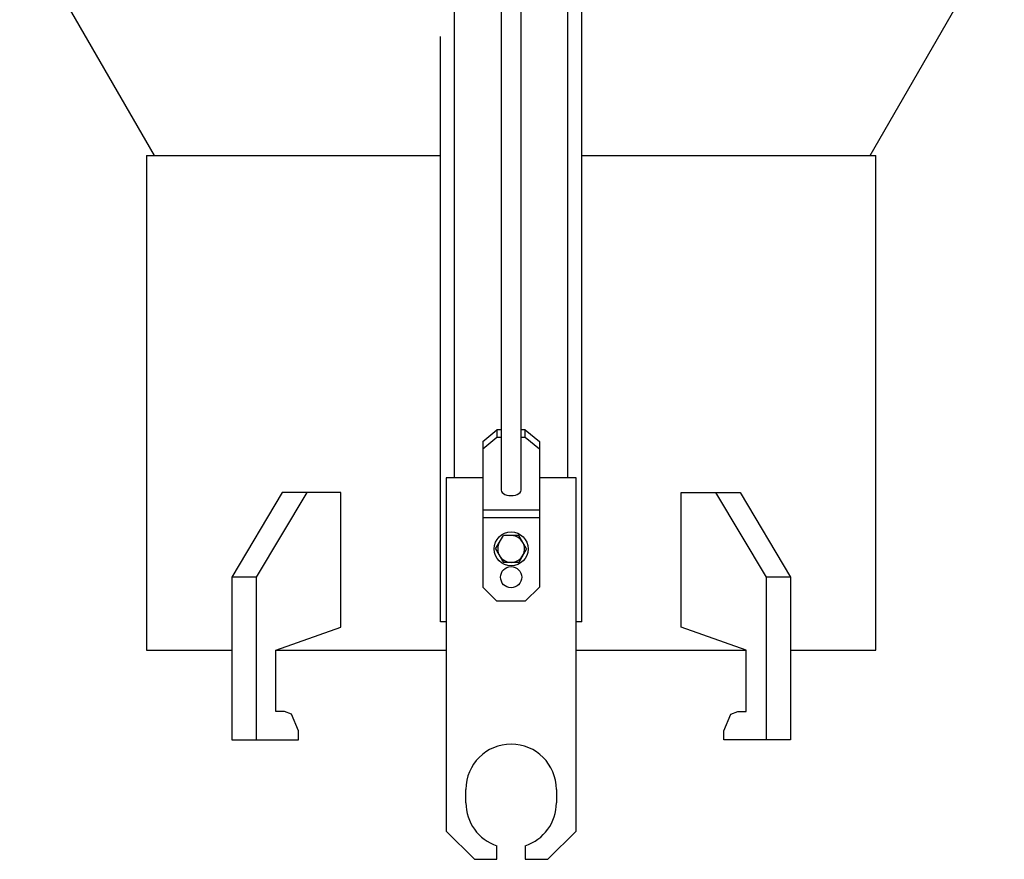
# Model space of a CAD drawing. Extents: x -349 to 348, y -847 to 339.
# Tile 1 of 3: x -349 to 348, y -847 to -253. Entities that reach past the tile are written whole.
import ezdxf

# ---------------------------------------------------------------- set-up
doc = ezdxf.new("R2010")
doc.units = 0
doc.layers.get('0').update_dxf_attribs({"linetype": 'CONTINUOUS'})

msp = doc.modelspace()

# ---------------------------------------------------------------- linework, layer by layer
at = {"color": 8, "linetype": 'CONTINUOUS'}
for p, q in [((-41.19, -576.57), (-41.19, 121.43)), ((38.81, -576.57), (38.81, 121.43))]:
    msp.add_line(p, q, dxfattribs=at)
at = {"color": 7, "linetype": 'CONTINUOUS'}
for p, q in [((-8.19, 31.27), (-8.19, -585.46)), ((5.81, -585.46), (5.81, 31.27)), ((-348.79, -184.02), (-253.79, -348.57)), ((48.81, -678.57), (48.81, -182.52)), ((252.66, -348.57), (347.66, -184.02)), ((-51.19, -678.57), (-51.19, -264.4)), ((-259.19, -348.57), (-259.19, -698.57)), ((-259.19, -348.57), (-51.19, -348.57)), ((48.81, -348.57), (256.81, -348.57)), ((256.81, -698.57), (256.81, -348.57)), ((-21.19, -551.04), (-11.19, -542.66)), ((-11.19, -542.66), (-11.19, -548.1)), ((-8.19, -542.66), (-11.19, -542.66)), ((8.81, -542.66), (5.81, -542.66)), ((8.81, -548.1), (8.81, -542.66)), ((8.81, -542.66), (18.81, -551.04)), ((-11.19, -548.1), (-21.19, -556.49)), ((-8.19, -548.1), (-11.19, -548.1)), ((8.81, -548.1), (5.81, -548.1)), ((18.81, -556.49), (8.81, -548.1)), ((-21.19, -551.04), (-21.19, -654.04)), ((18.81, -551.04), (18.81, -654.04)), ((-47.19, -576.57), (-47.19, -826.57)), ((-21.19, -576.57), (-47.19, -576.57)), ((44.81, -576.57), (18.81, -576.57)), ((44.81, -826.57), (44.81, -576.57)), ((-163.1, -587.07), (-198.85, -647.07)), ((-145.78, -587.07), (-181.53, -647.07)), ((-121.53, -587.07), (-163.1, -587.07)), ((-121.53, -682.34), (-121.53, -587.07)), ((119.15, -587.07), (160.71, -587.07)), ((119.15, -682.34), (119.15, -587.07)), ((143.39, -587.07), (179.15, -647.07)), ((160.71, -587.07), (196.47, -647.07)), ((18.81, -599.51), (-21.19, -599.51)), ((18.81, -604.96), (-21.19, -604.96)), ((-12.16, -626.97), (-6.68, -617.47)), ((4.29, -617.47), (-6.68, -617.47)), ((9.78, -626.97), (4.29, -617.47)), ((-12.16, -626.97), (-6.68, -636.47)), ((9.78, -626.97), (4.29, -636.47)), ((4.29, -636.47), (-6.68, -636.47)), ((-181.53, -647.07), (-198.85, -647.07)), ((-198.85, -647.07), (-198.85, -762.07)), ((-181.53, -647.07), (-181.53, -762.07)), ((196.47, -647.07), (179.15, -647.07)), ((179.15, -647.07), (179.15, -762.07)), ((196.47, -647.07), (196.47, -762.07)), ((-21.19, -654.04), (-11.19, -664.04)), ((8.81, -664.04), (18.81, -654.04)), ((8.81, -664.04), (-11.19, -664.04)), ((-167.53, -698.57), (-121.53, -682.34)), ((-47.19, -678.57), (-51.19, -678.57)), ((48.81, -678.57), (44.81, -678.57)), ((165.15, -698.57), (119.15, -682.34)), ((-259.19, -698.57), (-198.85, -698.57)), ((-167.53, -698.57), (-47.19, -698.57)), ((-167.53, -742.07), (-167.53, -698.57)), ((44.81, -698.57), (165.15, -698.57)), ((165.15, -742.07), (165.15, -698.57)), ((196.47, -698.57), (256.81, -698.57)), ((-161.53, -742.07), (-167.53, -742.07)), ((-156.53, -743.83), (-161.53, -742.07)), ((-151.53, -755.75), (-156.53, -743.83)), ((149.15, -755.75), (154.15, -743.83)), ((154.15, -743.83), (159.15, -742.07)), ((159.15, -742.07), (165.15, -742.07)), ((-151.53, -762.07), (-151.53, -755.75)), ((149.15, -762.07), (149.15, -755.75)), ((-198.85, -762.07), (-151.53, -762.07)), ((196.47, -762.07), (149.15, -762.07)), ((-33.19, -806.57), (-33.19, -797.07)), ((30.81, -797.07), (30.81, -806.57)), ((-47.19, -826.57), (-27.19, -846.57)), ((24.81, -846.57), (44.81, -826.57)), ((-11.19, -846.57), (-11.19, -836.96)), ((8.81, -836.96), (8.81, -846.57)), ((-27.19, -846.57), (-11.19, -846.57)), ((8.81, -846.57), (24.81, -846.57))]:
    msp.add_line(p, q, dxfattribs=at)
at = {"color": 7, "linetype": 'CONTINUOUS', "flags": 128}
for points in [[(-8.19, -585.46), (-8.02, -586.31), (-7.5, -587.12), (-6.67, -587.84), (-5.56, -588.44), (-4.23, -588.9), (-2.75, -589.18), (-1.19, -589.27)], [(-1.19, -589.27), (0.36, -589.18), (1.84, -588.9), (3.17, -588.44), (4.28, -587.84), (5.11, -587.12), (5.63, -586.31), (5.81, -585.46)]]:
    msp.add_lwpolyline(points, dxfattribs=at)
at = {"color": 7, "linetype": 'CONTINUOUS'}
for centre, radius in [((-1.19, -626.97), 12), ((-1.19, -646.97), 7.5)]:
    msp.add_circle(centre, radius, dxfattribs=at)
for centre, radius, start, end in [((-1.19, -626.97), 9.5, 150, 90), ((-1.19, -797.07), 32, 0, 180), ((-1.19, -806.57), 32, 180, 251.79004), ((-1.19, -806.57), 32, 288.20996, 0)]:
    msp.add_arc(centre, radius, start, end, dxfattribs=at)

doc.saveas('drawing.dxf')
